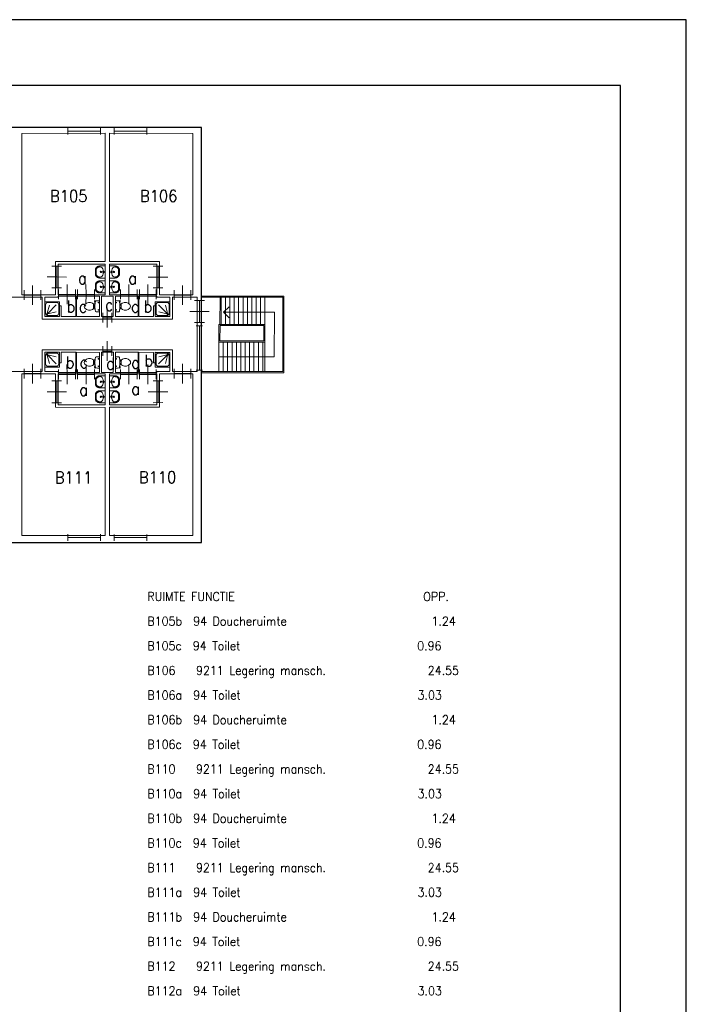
# Model space of a CAD drawing. Header units: metres. Extents: x 150884 to 151010, y 450410 to 450499.
# Tile 25 of 25: x 150979 to 151010, y 450454 to 450499. Entities that reach past the tile are written whole.
import ezdxf
from ezdxf.enums import TextEntityAlignment as Align

# ---------------------------------------------------------------- set-up
doc = ezdxf.new("R2010")
doc.units = ezdxf.units.M
doc.header["$MEASUREMENT"] = 0
for name, color, linetype, lineweight in [('BINNENMUUR', 7, 'Continuous', 0), ('BOUWKUNDE', 7, 'Continuous', 0), ('BUITENMUUR', 7, 'Continuous', 0), ('HULPLIJN', 7, 'Continuous', 0), ('KADER', 7, 'Continuous', 0), ('LABEL', 7, 'Continuous', 0), ('LEGENDA', 7, 'Continuous', 0), ('SANITAIR', 7, 'Continuous', 0), ('TRAP', 7, 'Continuous', 0)]:
    doc.layers.add(name, color=color, linetype=linetype, lineweight=lineweight)
doc.styles.add('Style-STANDARD', font='STANDARD.shx')

# ---------------------------------------------------------------- blocks, each defined once
blk = doc.blocks.new('202_81')
at = {"layer": 'BOUWKUNDE', "color": 7, "linetype": 'Continuous', "lineweight": 0}
for p, q in [((0, -0.2), (0, 0.2)), ((0, 0), (0.9, 0)), ((0.45, 0), (0.45, 0.4)), ((0.45, -0.4), (0.45, 0)), ((0.9, -0.2), (0.9, 0.2))]:
    blk.add_line(p, q, dxfattribs=at)
at = {"layer": 'KADER', "color": 7, "linetype": 'Continuous', "lineweight": 0, "style": 'Style-STANDARD', "flags": 1}
for tag in ['type', 'soort']:
    blk.add_attdef(tag, (0, 0), '', height=0.324, rotation=198.1924, dxfattribs=at)
blk = doc.blocks.new('202_82')
at = {"layer": 'BOUWKUNDE', "color": 7, "linetype": 'Continuous', "lineweight": 0}
for p, q in [((0, -0.2), (0, 0.2)), ((0, 0), (0.687, 0.001)), ((0.343, 0), (0.343, 0.4)), ((0.344, -0.4), (0.343, 0)), ((0.686, -0.2), (0.687, 0.201))]:
    blk.add_line(p, q, dxfattribs=at)
at = {"layer": 'KADER', "color": 7, "linetype": 'Continuous', "lineweight": 0, "style": 'Style-STANDARD', "flags": 1}
for tag in ['soort', 'type']:
    blk.add_attdef(tag, (0, 0), '', height=0.324, rotation=108.1924, dxfattribs=at)
blk = doc.blocks.new('223')
at = {"layer": 'SANITAIR', "color": 7, "linetype": 'Continuous', "lineweight": 0}
for p, q in [((0.051, 0.225), (0.051, 0.776)), ((0.166, 0.209), (0.316, 0.77)), ((0.784, 0.784), (0.199, 0.199)), ((0.225, 0.951), (0.775, 0.951)), ((0.951, 0.776), (0.951, 0.225)), ((0.209, 0.167), (0.77, 0.316)), ((0.775, 0.051), (0.225, 0.051))]:
    blk.add_line(p, q, dxfattribs=at)
at = {"layer": 'SANITAIR', "color": 7, "linetype": 'Continuous', "lineweight": 0, "flags": 128}
blk.add_lwpolyline([(0, 1.001), (0, 0), (1, 0.001), (1, 1)], close=True, dxfattribs=at)
at = {"layer": 'SANITAIR', "color": 7, "linetype": 'Continuous', "lineweight": 0}
blk.add_circle((0.15, 0.15), 0.0315, dxfattribs=at)
at = {"layer": 'SANITAIR', "color": 7, "linetype": 'Continuous', "lineweight": 0, "extrusion": (0, 0, -1)}
for centre, start, end in [((-0.225, 0.775), 0.00007, 90.00007), ((-0.775, 0.775), 90.00007, 180.00007), ((-0.225, 0.225), 270.00007, 0.00007), ((-0.775, 0.225), 180.00007, 270.00007)]:
    blk.add_arc(centre, 0.175, start, end, dxfattribs=at)
blk = doc.blocks.new('TOIL2B')
at = {"layer": 'SANITAIR', "color": 7, "linetype": 'Continuous', "lineweight": 0}
for p, q in [((25.5, 0.1), (-24.2, 0)), ((-13.7, -4.4), (-17.8, -4.4)), ((-15.6, -6.6), (-15.6, -2.4)), ((-10.5, -19.9), (-10.4, -23)), ((-9.5, -27.1), (-9.5, -25)), ((-9.5, -25), (-5, -25)), ((-6.1, -25), (-6, -26.8)), ((-5, -25), (-5.1, -26.7)), ((-5.1, -25.4), (-2.9, -25.4)), ((-2.9, -25.4), (-2.8, -25.9)), ((-2.8, -25.9), (4.1, -26)), ((4.2, -25.4), (4.1, -26)), ((6.4, -25.4), (4.2, -25.4)), ((6.3, -24.9), (6.3, -26.5)), ((10.7, -24.9), (6.3, -24.9)), ((7.4, -24.9), (7.3, -26.7)), ((10.8, -26.9), (10.7, -24.9)), ((11.8, -22.9), (11.7, -20)), ((19.9, -4.5), (15.8, -4.4)), ((17.9, -6.5), (18, -2.5)), ((18.4, -19.2), (19, -20.6)), ((18.7, -20.1), (21.6, -19.6)), ((21.7, -19.7), (21.4, -18.7)), ((26.8, -21.6), (21.7, -22.3)), ((22.8, -20.4), (26.6, -20)), ((27, -20.3), (27.2, -21))]:
    blk.add_line(p, q, dxfattribs=at)
for centre in [(-15.7, -4.5), (17.9, -4.5)]:
    blk.add_circle(centre, 1.2, dxfattribs=at)
for centre, radius, start, end in [((-20.8, -2.7), 4.34, 141.7697, 181.0191), ((22.1, -2.7), 4.34, 358.9808, 38.2302), ((89.9, -2.8), 115, 179.9999, 186.3308), ((-21, -15.1), 3.4, 186.3308, 259.2904), ((0.6, 99.5), 120, 259.2903, 264.698), ((8.7, -45.6), 26.3, 148.9076, 230.8791), ((24.7, -55.3), 45, 146.157, 148.9076), ((-23.4, -23), 12.9, 326.157, 359.9999), ((-9.4, -29.2), 2, 96.9357, 142.58), ((0.7, 99.3), 119.8, 264.698, 275.3018), ((1.5, -119.1), 92.6, 84.3005, 96.9357), ((-7.4, -45.6), 26.3, 309.1208, 31.0922), ((10.5, -28.9), 2, 37.7817, 84.3005), ((0.6, 99.5), 120, 275.3018, 280.727), ((24.6, -23), 12.9, 179.9999, 213.8429), ((-23.5, -55.3), 45, 31.0922, 33.8429), ((21.3, -19.9), 2.5, 195.9271, 278.4778), ((22.7, -19.5), 1, 191.8886, 277.2237), ((22.4, -15.1), 3.35, 280.727, 353.6508), ((-88.6, -2.8), 115, 353.6508, 359.9999), ((26.6, -20.5), 0.5, 15.7397, 97.2237), ((26.8, -21.1), 0.5, 278.4778, 15.7397), ((0.6, -55.5), 13.5, 230.8791, 309.1208)]:
    blk.add_arc(centre, radius, start, end, dxfattribs=at)
blk = doc.blocks.new('220')
at = {"layer": 'SANITAIR', "color": 7, "linetype": 'Continuous', "lineweight": 0, "xscale": 0.009997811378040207, "yscale": 0.009997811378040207, "zscale": 0.009997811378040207}
blk.add_blockref('TOIL2B', (-0.006, 0), dxfattribs=at)
blk = doc.blocks.new('202_83')
at = {"layer": 'BOUWKUNDE', "color": 7, "linetype": 'Continuous', "lineweight": 0}
for p, q in [((0, -0.199), (-0.001, 0.2)), ((0, 0), (0.687, 0.001)), ((0.343, 0), (0.343, 0.4)), ((0.343, -0.4), (0.343, 0)), ((0.686, -0.2), (0.686, 0.201))]:
    blk.add_line(p, q, dxfattribs=at)
at = {"layer": 'KADER', "color": 7, "linetype": 'Continuous', "lineweight": 0, "style": 'Style-STANDARD', "flags": 1}
for tag in ['soort', 'type']:
    blk.add_attdef(tag, (0, 0), '', height=0.324, rotation=108.1924, dxfattribs=at)
blk = doc.blocks.new('202_84')
at = {"layer": 'BOUWKUNDE', "color": 7, "linetype": 'Continuous', "lineweight": 0}
for p, q in [((0, -0.2), (-0.001, 0.2)), ((0.187, 0), (0.187, 0.4)), ((0.375, -0.2), (0.375, 0.201)), ((0, 0), (0.374, 0)), ((0.187, -0.4), (0.187, 0))]:
    blk.add_line(p, q, dxfattribs=at)
at = {"layer": 'KADER', "color": 7, "linetype": 'Continuous', "lineweight": 0, "style": 'Style-STANDARD', "flags": 1}
for tag in ['type', 'soort']:
    blk.add_attdef(tag, (0, 0), '', height=0.324, rotation=288.1924, dxfattribs=at)
blk = doc.blocks.new('TOIL2B_1')
at = {"layer": 'SANITAIR', "color": 7, "linetype": 'Continuous', "lineweight": 0}
for p, q in [((25.4, 0), (-24.2, 0.1)), ((-13.7, -4.4), (-17.8, -4.5)), ((-15.7, -6.6), (-15.7, -2.4)), ((-10.5, -20), (-10.5, -23)), ((-9.4, -27.1), (-9.5, -25)), ((-9.5, -25), (-5.1, -25)), ((-6.1, -24.9), (-6.1, -26.8)), ((-5.1, -25), (-5.1, -26.6)), ((-5.1, -25.5), (-2.9, -25.4)), ((-2.9, -25.4), (-2.9, -26)), ((-2.9, -26), (4.1, -26)), ((6.4, -25.4), (4.1, -25.5)), ((4.1, -25.5), (4.1, -26)), ((6.3, -25), (6.3, -26.6)), ((10.7, -25), (6.3, -25)), ((7.3, -25), (7.3, -26.7)), ((10.7, -27), (10.7, -25)), ((11.7, -23), (11.7, -19.9)), ((19.9, -4.4), (15.8, -4.4)), ((17.9, -6.5), (17.9, -2.5)), ((18.4, -19.2), (18.9, -20.6)), ((18.7, -20.1), (21.6, -19.6)), ((21.7, -19.7), (21.4, -18.7)), ((26.8, -21.5), (21.6, -22.3)), ((22.8, -20.4), (26.5, -19.9)), ((27, -20.3), (27.2, -20.9))]:
    blk.add_line(p, q, dxfattribs=at)
at = {"layer": 'SANITAIR', "color": 7, "linetype": 'Continuous', "lineweight": 0, "extrusion": (0, 0, -1)}
for centre in [(15.7, -4.5), (-17.9, -4.5)]:
    blk.add_circle(centre, 1.2, dxfattribs=at)
at = {"layer": 'SANITAIR', "color": 7, "linetype": 'Continuous', "lineweight": 0}
for centre, radius, start, end in [((-20.8, -2.7), 4.34, 141.7699, 181.0192), ((89.9, -2.8), 115, 180.0001, 186.3309), ((-21, -15.1), 3.4, 186.3309, 259.2905), ((0.6, 99.5), 120, 259.2905, 264.6982), ((8.7, -45.6), 26.3, 148.9078, 230.8792), ((24.7, -55.3), 45, 146.1571, 148.9078), ((-23.4, -23.1), 12.9, 326.1571, 0.0001), ((-9.4, -29.2), 2, 96.9359, 142.5801), ((0.7, 99.3), 119.8, 264.6982, 275.302), ((1.5, -119.1), 92.6, 84.3006, 96.9359), ((-7.4, -45.6), 26.3, 309.1209, 31.0924), ((10.5, -29), 2, 37.7818, 84.3006), ((0.6, 99.5), 120, 275.302, 280.7271), ((24.6, -23.1), 12.9, 180.0001, 213.843), ((-23.5, -55.3), 45, 31.0924, 33.843), ((21.3, -19.9), 2.5, 195.9273, 278.478), ((22.7, -19.5), 1, 191.8887, 277.2239), ((22.3, -15.1), 3.35, 280.7271, 353.6509), ((22, -2.7), 4.34, 358.9809, 38.2303), ((-88.6, -2.8), 115, 353.6509, 0.0001), ((26.6, -20.5), 0.5, 15.7398, 97.2239), ((26.8, -21.2), 0.5, 278.478, 15.7398), ((0.6, -55.5), 13.5, 230.8792, 309.1209)]:
    blk.add_arc(centre, radius, start, end, dxfattribs=at)
blk = doc.blocks.new('220_1')
at = {"layer": 'SANITAIR', "color": 7, "linetype": 'Continuous', "lineweight": 0, "xscale": 0.009997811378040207, "yscale": 0.009997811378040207, "zscale": 0.009997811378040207}
blk.add_blockref('TOIL2B_1', (-0.006, 0), dxfattribs=at)
blk = doc.blocks.new('202_85')
at = {"layer": 'BOUWKUNDE', "color": 7, "linetype": 'Continuous', "lineweight": 0}
for p, q in [((0, -0.2), (0, 0.2)), ((0.343, 0), (0.344, 0.4)), ((0.687, -0.2), (0.686, 0.2)), ((0, 0), (0.687, 0)), ((0.343, -0.4), (0.343, 0))]:
    blk.add_line(p, q, dxfattribs=at)
at = {"layer": 'KADER', "color": 7, "linetype": 'Continuous', "lineweight": 0, "extrusion": (0, 0, -1), "style": 'Style-STANDARD', "flags": 1}
for tag in ['type', 'soort']:
    blk.add_attdef(tag, (0, 0), '', height=0.324, rotation=108.1924, dxfattribs=at)
blk = doc.blocks.new('202_86')
at = {"layer": 'BOUWKUNDE', "color": 7, "linetype": 'Continuous', "lineweight": 0}
for p, q in [((0, -0.2), (0.001, 0.2)), ((0.45, 0), (0.45, 0.4)), ((0.9, -0.201), (0.901, 0.199)), ((0, 0), (0.9, -0.001)), ((0.451, -0.4), (0.45, 0))]:
    blk.add_line(p, q, dxfattribs=at)
at = {"layer": 'KADER', "color": 7, "linetype": 'Continuous', "lineweight": 0, "extrusion": (0, 0, -1), "style": 'Style-STANDARD', "flags": 1}
for tag in ['soort', 'type']:
    blk.add_attdef(tag, (0, 0), '', height=0.324, rotation=18.1924, dxfattribs=at)
blk = doc.blocks.new('202_87')
at = {"layer": 'BOUWKUNDE', "color": 7, "linetype": 'Continuous', "lineweight": 0}
for p, q in [((0, -0.2), (0, 0.2)), ((0, 0), (0.687, 0)), ((0.343, 0), (0.344, 0.4)), ((0.343, -0.4), (0.343, 0)), ((0.687, -0.2), (0.686, 0.2))]:
    blk.add_line(p, q, dxfattribs=at)
at = {"layer": 'KADER', "color": 7, "linetype": 'Continuous', "lineweight": 0, "extrusion": (0, 0, -1), "style": 'Style-STANDARD', "flags": 1}
for tag in ['type', 'soort']:
    blk.add_attdef(tag, (0, 0), '', height=0.324, rotation=108.1924, dxfattribs=at)
blk = doc.blocks.new('223_1')
at = {"layer": 'SANITAIR', "color": 7, "linetype": 'Continuous', "lineweight": 0}
for p, q in [((0.051, 0.225), (0.051, 0.776)), ((0.167, 0.209), (0.316, 0.77)), ((0.785, 0.784), (0.2, 0.199)), ((0.225, 0.951), (0.776, 0.951)), ((0.951, 0.775), (0.951, 0.225)), ((0.209, 0.166), (0.77, 0.316)), ((0.776, 0.051), (0.227, 0.051))]:
    blk.add_line(p, q, dxfattribs=at)
at = {"layer": 'SANITAIR', "color": 7, "linetype": 'Continuous', "lineweight": 0, "extrusion": (0, 0, -1), "flags": 128}
blk.add_lwpolyline([(-0.001, 1.001), (0, 0), (-1.001, 0), (-1, 1.001)], close=True, dxfattribs=at)
at = {"layer": 'SANITAIR', "color": 7, "linetype": 'Continuous', "lineweight": 0, "extrusion": (0, 0, -1)}
blk.add_circle((-0.151, 0.15), 0.0315, dxfattribs=at)
for centre, start, end in [((-0.226, 0.775), 359.99993, 89.99993), ((-0.776, 0.775), 89.99993, 179.99993), ((-0.226, 0.225), 269.99993, 359.99993), ((-0.776, 0.225), 179.99993, 269.99993)]:
    blk.add_arc(centre, 0.175, start, end, dxfattribs=at)
blk = doc.blocks.new('202_88')
at = {"layer": 'BOUWKUNDE', "color": 7, "linetype": 'Continuous', "lineweight": 0}
for p, q in [((0, -0.2), (0, 0.2)), ((0, 0), (0.687, -0.001)), ((0.343, 0), (0.344, 0.4)), ((0.344, -0.4), (0.343, 0)), ((0.687, -0.201), (0.687, 0.2))]:
    blk.add_line(p, q, dxfattribs=at)
at = {"layer": 'KADER', "color": 7, "linetype": 'Continuous', "lineweight": 0, "extrusion": (0, 0, -1), "style": 'Style-STANDARD', "flags": 1}
for tag in ['type', 'soort']:
    blk.add_attdef(tag, (0, 0), '', height=0.324, rotation=108.1924, dxfattribs=at)
blk = doc.blocks.new('202_89')
at = {"layer": 'BOUWKUNDE', "color": 7, "linetype": 'Continuous', "lineweight": 0}
for p, q in [((0, -0.2), (-0.001, 0.2)), ((0, 0), (0.687, 0.001)), ((0.343, 0), (0.343, 0.4)), ((0.343, -0.4), (0.343, 0)), ((0.686, -0.2), (0.686, 0.201))]:
    blk.add_line(p, q, dxfattribs=at)
at = {"layer": 'KADER', "color": 7, "linetype": 'Continuous', "lineweight": 0, "style": 'Style-STANDARD', "flags": 1}
for tag in ['soort', 'type']:
    blk.add_attdef(tag, (0, 0), '', height=0.324, rotation=108.1924, dxfattribs=at)
blk = doc.blocks.new('204')
at = {"layer": 'BOUWKUNDE', "color": 7, "linetype": 'Continuous', "lineweight": 0}
for p, q in [((0, -0.101), (0, 0.101)), ((1, -0.101), (1, 0.1)), ((0, 0), (1, 0))]:
    blk.add_line(p, q, dxfattribs=at)
blk = doc.blocks.new('204_1')
at = {"layer": 'BOUWKUNDE', "color": 7, "linetype": 'Continuous', "lineweight": 0}
for p, q in [((0, -0.101), (0, 0.101)), ((1, -0.1), (1, 0.101)), ((0, 0), (1, 0))]:
    blk.add_line(p, q, dxfattribs=at)
blk = doc.blocks.new('202_132')
at = {"layer": 'BOUWKUNDE', "color": 7, "linetype": 'Continuous', "lineweight": 0}
for p, q in [((0, -0.2), (0, 0.2)), ((0, 0), (0.375, 0)), ((0.187, 0), (0.187, 0.4)), ((0.188, -0.4), (0.187, 0)), ((0.375, -0.2), (0.375, 0.2))]:
    blk.add_line(p, q, dxfattribs=at)
at = {"layer": 'KADER', "color": 7, "linetype": 'Continuous', "lineweight": 0, "extrusion": (0, 0, -1), "style": 'Style-STANDARD', "flags": 1}
for tag in ['type', 'soort']:
    blk.add_attdef(tag, (0, 0), '', height=0.324, rotation=108.1924, dxfattribs=at)
blk = doc.blocks.new('202_133')
at = {"layer": 'BOUWKUNDE', "color": 7, "linetype": 'Continuous', "lineweight": 0}
for p, q in [((0, -0.2), (0.001, 0.2)), ((0.344, 0), (0.344, 0.4)), ((0.687, -0.201), (0.687, 0.2)), ((0, 0), (0.688, -0.001)), ((0.344, -0.4), (0.344, 0))]:
    blk.add_line(p, q, dxfattribs=at)
at = {"layer": 'KADER', "color": 7, "linetype": 'Continuous', "lineweight": 0, "extrusion": (0, 0, -1), "style": 'Style-STANDARD', "flags": 1}
for tag in ['soort', 'type']:
    blk.add_attdef(tag, (0, 0), '', height=0.324, rotation=288.1924, dxfattribs=at)
blk = doc.blocks.new('202_134')
at = {"layer": 'BOUWKUNDE', "color": 7, "linetype": 'Continuous', "lineweight": 0}
for p, q in [((0, -0.2), (0.001, 0.2)), ((0.343, 0.001), (0.344, 0.4)), ((0.344, -0.4), (0.343, 0.001)), ((0.687, -0.2), (0.687, 0.201)), ((0, 0), (0.687, 0))]:
    blk.add_line(p, q, dxfattribs=at)
at = {"layer": 'KADER', "color": 7, "linetype": 'Continuous', "lineweight": 0, "extrusion": (0, 0, -1), "style": 'Style-STANDARD', "flags": 1}
for tag in ['soort', 'type']:
    blk.add_attdef(tag, (0, 0), '', height=0.324, rotation=288.1924, dxfattribs=at)
blk = doc.blocks.new('202_135')
at = {"layer": 'BOUWKUNDE', "color": 7, "linetype": 'Continuous', "lineweight": 0}
for p, q in [((0, -0.2), (0.001, 0.2)), ((0.343, 0), (0.344, 0.4)), ((0.687, -0.2), (0.687, 0.2)), ((0, 0), (0.687, 0)), ((0.344, -0.4), (0.343, 0))]:
    blk.add_line(p, q, dxfattribs=at)
at = {"layer": 'KADER', "color": 7, "linetype": 'Continuous', "lineweight": 0, "extrusion": (0, 0, -1), "style": 'Style-STANDARD', "flags": 1}
for tag in ['soort', 'type']:
    blk.add_attdef(tag, (0, 0), '', height=0.324, rotation=288.1924, dxfattribs=at)
blk = doc.blocks.new('WASTB')
at = {"layer": 'SANITAIR', "color": 7, "linetype": 'Continuous', "lineweight": 0}
for p, q in [((-6.5, 0), (-15.3, 0.1)), ((-10, 7.9), (-10, -7.9)), ((-6.4, 3.7), (-8.9, 2.9)), ((-6.5, 0), (-8.2, 4.5)), ((-6.5, 0), (-8.2, -4.5)), ((-6.4, -3.7), (-8.9, -2.9))]:
    blk.add_line(p, q, dxfattribs=at)
for centre, radius in [((-19.6, 0), 3), ((-19.6, 0), 2), ((-6.6, 0), 1.75)]:
    blk.add_circle(centre, radius, dxfattribs=at)
blk.add_ellipse((-21, 9.6), major_axis=(4, -13.6), ratio=0.751905, start_param=1.224555, end_param=2.997882, dxfattribs=at)
at = {"layer": 'SANITAIR', "color": 7, "linetype": 'Continuous', "lineweight": 0, "extrusion": (0, 0, -1)}
blk.add_ellipse((-21, -9.6), major_axis=(4, 13.6), ratio=0.751905, start_param=1.224555, end_param=2.997882, dxfattribs=at)
at = {"layer": 'SANITAIR', "color": 7, "linetype": 'Continuous', "lineweight": 0}
for points, weights, knots in [([(0, 27.5), (-11.8, 27.6), (-23.5, 27.6), (-45.6, 27), (-45, 9.2), (-45, 0), (-45, -9.1), (-45.6, -27), (-23.6, -27.5), (-11.8, -27.5), (0, -27.5), (0, 0), (0, 27.5)], [1, 1, 1, 0.707108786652, 1, 1, 1, 0.707108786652, 1, 1, 1, 1, 1], [0, 0, 0, 0.166667, 0.166667, 0.333333, 0.333333, 0.5, 0.5, 0.666667, 0.666667, 0.833333, 0.833333, 1, 1, 1]), ([(-23.5, -23.5), (-41.5, -23.1), (-41, -9.2), (-41, -9.1), (-41, -9), (-41, 0.1), (-41, 9.1), (-41, 9.2), (-41, 9.3), (-41.5, 23.1), (-23.5, 23.5)], [1, 0.707108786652, 1, 1, 1, 1, 1, 1, 1, 0.707108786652, 1], [0, 0, 0, 0.2, 0.2, 0.4, 0.4, 0.6, 0.6, 0.8, 0.8, 1, 1, 1])]:
    blk.add_rational_spline(points, weights, degree=2, knots=knots, dxfattribs=at)
blk = doc.blocks.new('221')
at = {"layer": 'SANITAIR', "color": 7, "linetype": 'Continuous', "lineweight": 0, "xscale": 0.009997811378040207, "yscale": 0.009997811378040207, "zscale": 0.009997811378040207, "rotation": 90}
blk.add_blockref('WASTB', (0, 0), dxfattribs=at)
blk = doc.blocks.new('WASTB_1')
at = {"layer": 'SANITAIR', "color": 7, "linetype": 'Continuous', "lineweight": 0}
for p, q in [((-6.5, 0), (-15.3, -0.1)), ((-10, 7.9), (-10, -7.9)), ((-6.4, 3.6), (-8.9, 2.9)), ((-6.5, 0), (-8.2, 4.5)), ((-6.5, 0), (-8.2, -4.5)), ((-6.4, -3.7), (-8.8, -2.9))]:
    blk.add_line(p, q, dxfattribs=at)
at = {"layer": 'SANITAIR', "color": 7, "linetype": 'Continuous', "lineweight": 0, "extrusion": (0, 0, -1)}
for centre, radius in [((19.5, 0), 3), ((19.5, 0), 2), ((6.5, 0), 1.75)]:
    blk.add_circle(centre, radius, dxfattribs=at)
at = {"layer": 'SANITAIR', "color": 7, "linetype": 'Continuous', "lineweight": 0}
blk.add_ellipse((-21, 9.6), major_axis=(4, -13.6), ratio=0.751905, start_param=1.224555, end_param=2.997882, dxfattribs=at)
at = {"layer": 'SANITAIR', "color": 7, "linetype": 'Continuous', "lineweight": 0, "extrusion": (0, 0, -1)}
blk.add_ellipse((-21, -9.7), major_axis=(4, 13.6), ratio=0.751905, start_param=1.224555, end_param=2.997882, dxfattribs=at)
at = {"layer": 'SANITAIR', "color": 7, "linetype": 'Continuous', "lineweight": 0}
for points, weights, knots in [([(0, 27.5), (-11.8, 27.5), (-23.5, 27.5), (-45.6, 27), (-45, 9.1), (-45, 0), (-45, -9.1), (-45.6, -27), (-23.6, -27.5), (-11.8, -27.6), (0, -27.5), (0, 0), (0, 27.5)], [1, 1, 1, 0.707108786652, 1, 1, 1, 0.707108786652, 1, 1, 1, 1, 1], [0, 0, 0, 0.166667, 0.166667, 0.333333, 0.333333, 0.5, 0.5, 0.666667, 0.666667, 0.833333, 0.833333, 1, 1, 1]), ([(-23.4, -23.5), (-41.5, -23.1), (-41, -9.3), (-41, -9.2), (-41, -9.1), (-41, -0.1), (-41, 9), (-41, 9.1), (-41, 9.2), (-41.5, 23.1), (-23.4, 23.5)], [1, 0.707108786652, 1, 1, 1, 1, 1, 1, 1, 0.707108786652, 1], [0, 0, 0, 0.2, 0.2, 0.4, 0.4, 0.6, 0.6, 0.8, 0.8, 1, 1, 1])]:
    blk.add_rational_spline(points, weights, degree=2, knots=knots, dxfattribs=at)
blk = doc.blocks.new('221_1')
at = {"layer": 'SANITAIR', "color": 7, "linetype": 'Continuous', "lineweight": 0, "xscale": 0.009997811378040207, "yscale": 0.009997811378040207, "zscale": 0.009997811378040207, "rotation": 90}
blk.add_blockref('WASTB_1', (0, 0), dxfattribs=at)
blk = doc.blocks.new('202_136')
at = {"layer": 'BOUWKUNDE', "color": 7, "linetype": 'Continuous', "lineweight": 0}
for p, q in [((0.001, -0.2), (0, 0.2)), ((0.343, 0), (0.344, 0.4)), ((0.687, -0.2), (0.687, 0.2)), ((0, 0), (0.687, 0)), ((0.344, -0.4), (0.343, 0))]:
    blk.add_line(p, q, dxfattribs=at)
at = {"layer": 'KADER', "color": 7, "linetype": 'Continuous', "lineweight": 0, "style": 'Style-STANDARD', "flags": 1}
for tag in ['type', 'soort']:
    blk.add_attdef(tag, (0, 0), '', height=0.324, rotation=288.1924, dxfattribs=at)
blk = doc.blocks.new('202_137')
at = {"layer": 'BOUWKUNDE', "color": 7, "linetype": 'Continuous', "lineweight": 0}
for p, q in [((0, -0.2), (-0.001, 0.2)), ((0, 0), (0.687, 0.001)), ((0.343, 0), (0.343, 0.4)), ((0.686, -0.2), (0.686, 0.201)), ((0.343, -0.4), (0.343, 0))]:
    blk.add_line(p, q, dxfattribs=at)
at = {"layer": 'KADER', "color": 7, "linetype": 'Continuous', "lineweight": 0, "style": 'Style-STANDARD', "flags": 1}
for tag in ['type', 'soort']:
    blk.add_attdef(tag, (0, 0), '', height=0.324, rotation=288.1924, dxfattribs=at)
blk = doc.blocks.new('202_138')
at = {"layer": 'BOUWKUNDE', "color": 7, "linetype": 'Continuous', "lineweight": 0}
for p, q in [((0.001, -0.2), (0, 0.2)), ((0.344, 0), (0.344, 0.4)), ((0.687, -0.2), (0.687, 0.2)), ((0, 0), (0.688, 0)), ((0.344, -0.4), (0.344, 0))]:
    blk.add_line(p, q, dxfattribs=at)
at = {"layer": 'KADER', "color": 7, "linetype": 'Continuous', "lineweight": 0, "style": 'Style-STANDARD', "flags": 1}
for tag in ['type', 'soort']:
    blk.add_attdef(tag, (0, 0), '', height=0.324, rotation=288.1924, dxfattribs=at)
blk = doc.blocks.new('202_146')
at = {"layer": 'BOUWKUNDE', "color": 7, "linetype": 'Continuous', "lineweight": 0}
for p, q in [((0, -0.2), (-0.001, 0.2)), ((0.45, 0), (0.45, 0.4)), ((0.9, -0.2), (0.899, 0.2)), ((0, 0), (0.899, 0)), ((0.449, -0.4), (0.45, 0))]:
    blk.add_line(p, q, dxfattribs=at)
at = {"layer": 'KADER', "color": 7, "linetype": 'Continuous', "lineweight": 0, "style": 'Style-STANDARD', "flags": 1}
for tag in ['type', 'soort']:
    blk.add_attdef(tag, (0, 0), '', height=0.324, rotation=18.1924, dxfattribs=at)
blk = doc.blocks.new('204_3')
at = {"layer": 'BOUWKUNDE', "color": 7, "linetype": 'Continuous', "lineweight": 0}
for p, q in [((0, -0.075), (0, 0.074)), ((0, 0), (1, 0)), ((1, -0.074), (1, 0.074))]:
    blk.add_line(p, q, dxfattribs=at)
blk = doc.blocks.new('202_186')
at = {"layer": 'BOUWKUNDE', "color": 7, "linetype": 'Continuous', "lineweight": 0}
for p, q in [((0, -0.2), (0.001, 0.2)), ((0, 0), (0.9, 0)), ((0.45, 0), (0.45, 0.4)), ((0.451, -0.4), (0.45, 0)), ((0.9, -0.2), (0.901, 0.2))]:
    blk.add_line(p, q, dxfattribs=at)
at = {"layer": 'KADER', "color": 7, "linetype": 'Continuous', "lineweight": 0, "extrusion": (0, 0, -1), "style": 'Style-STANDARD', "flags": 1}
for tag in ['type', 'soort']:
    blk.add_attdef(tag, (0, 0), '', height=0.324, rotation=198.1924, dxfattribs=at)
blk = doc.blocks.new('202_187')
at = {"layer": 'BOUWKUNDE', "color": 7, "linetype": 'Continuous', "lineweight": 0}
for p, q in [((0, -0.2), (0, 0.2)), ((0.45, 0), (0.45, 0.4)), ((0.9, -0.2), (0.899, 0.2)), ((0, 0), (0.9, 0)), ((0.45, -0.4), (0.45, 0))]:
    blk.add_line(p, q, dxfattribs=at)
at = {"layer": 'KADER', "color": 7, "linetype": 'Continuous', "lineweight": 0, "style": 'Style-STANDARD', "flags": 1}
for tag in ['type', 'soort']:
    blk.add_attdef(tag, (0, 0), '', height=0.324, rotation=18.1924, dxfattribs=at)
blk = doc.blocks.new('DDELEG')
at = {"layer": 'LEGENDA', "color": 7, "linetype": 'Continuous', "lineweight": 0, "style": 'Style-STANDARD'}
for s, p in [('RUIMTE FUNCTIE                              OPP.', (125.28, -0.001)), ('B105b  94 Doucheruimte                      1.24', (125.28, -1.501)), ('B105c  94 Toilet                            0.96', (125.28, -3.002)), ('B106   9211 Legering mansch.               24.55', (125.281, -4.502)), ('B106a  94 Toilet                            3.03', (125.28, -6.001)), ('B106b  94 Doucheruimte                      1.24', (125.28, -7.501)), ('B106c  94 Toilet                            0.96', (125.281, -9.002)), ('B110   9211 Legering mansch.               24.55', (125.28, -10.501)), ('B110a  94 Toilet                            3.03', (125.28, -12.001)), ('B110b  94 Doucheruimte                      1.24', (125.28, -13.501)), ('B110c  94 Toilet                            0.96', (125.281, -15.002)), ('B111   9211 Legering mansch.               24.55', (125.28, -16.502)), ('B111a  94 Toilet                            3.03', (125.28, -18.001)), ('B111b  94 Doucheruimte                      1.24', (125.28, -19.501)), ('B111c  94 Toilet                            0.96', (125.281, -21.001)), ('B112   9211 Legering mansch.               24.55', (125.28, -22.501)), ('B112a  94 Toilet                            3.03', (125.281, -24.001))]:
    blk.add_text(s, height=0.53998, rotation=359.99964, dxfattribs=at).set_placement(p)
blk = doc.blocks.new('A3L')
at = {"layer": 'KADER', "color": 7, "linetype": 'Continuous', "lineweight": 30}
for p, q in [((2, 57.399), (-82, 57.4)), ((2, -2.001), (2, 57.399)), ((-0.001, 55.399), (-77, 55.4)), ((0, 0), (-0.001, 55.399))]:
    blk.add_line(p, q, dxfattribs=at)

msp = doc.modelspace()

# ---------------------------------------------------------------- linework, layer by layer
at = {"layer": 'BINNENMUUR', "color": 7, "linetype": 'Continuous', "lineweight": 13, "flags": 128}
for points in [[(150979.415, 450493.759), (150979.415, 450486.384), (150980.945, 450486.384), (150980.945, 450487.915), (150983.215, 450487.914), (150983.215, 450493.76)], [(150983.415, 450493.76), (150983.415, 450487.915), (150985.685, 450487.914), (150985.685, 450486.385), (150987.215, 450486.385), (150987.215, 450493.759)], [(150981.065, 450487.794), (150981.065, 450486.385), (150983.215, 450486.385), (150983.215, 450487.794)], [(150983.414, 450487.795), (150983.415, 450486.384), (150985.565, 450486.385), (150985.565, 450487.795)], [(150980.46, 450486.285), (150980.46, 450485.405), (150981.13, 450485.405), (150981.13, 450485.885), (150981.21, 450485.885), (150981.21, 450485.405), (150981.21, 450485.405), (150981.88, 450485.405), (150981.88, 450486.325), (150981.065, 450486.325), (150981.065, 450486.285)], [(150982.951, 450486.325), (150981.911, 450486.325), (150981.911, 450485.405), (150982.952, 450485.405)], [(150983.045, 450486.325), (150983.045, 450485.405), (150983.585, 450485.404), (150983.585, 450486.324)], [(150983.679, 450486.325), (150983.679, 450485.405), (150984.719, 450485.404), (150984.719, 450486.324)], [(150984.75, 450486.324), (150984.751, 450485.404), (150985.42, 450485.404), (150985.42, 450485.884), (150985.5, 450485.884), (150985.5, 450485.404), (150986.17, 450485.405), (150986.17, 450486.284), (150985.565, 450486.285), (150985.565, 450486.325)], [(150980.46, 450483.764), (150980.46, 450482.884), (150981.065, 450482.884), (150981.065, 450482.844), (150981.88, 450482.844), (150981.88, 450483.764), (150981.21, 450483.764), (150981.21, 450483.284), (150981.13, 450483.284), (150981.13, 450483.764)], [(150982.951, 450482.843), (150982.951, 450483.763), (150981.911, 450483.764), (150981.911, 450482.844)], [(150983.045, 450483.764), (150983.045, 450482.844), (150983.585, 450482.843), (150983.586, 450483.764)], [(150983.679, 450483.764), (150983.678, 450482.844), (150984.719, 450482.843), (150984.719, 450483.764)], [(150984.75, 450483.764), (150984.75, 450482.844), (150985.565, 450482.843), (150985.565, 450482.884), (150986.17, 450482.884), (150986.17, 450483.763), (150985.5, 450483.764), (150985.5, 450483.284), (150985.42, 450483.283), (150985.42, 450483.763)], [(150979.415, 450482.784), (150979.415, 450475.409), (150983.215, 450475.409), (150983.215, 450481.253), (150980.945, 450481.254), (150980.945, 450482.784)], [(150981.065, 450482.784), (150981.065, 450481.374), (150983.215, 450481.373), (150983.215, 450482.784)], [(150983.415, 450482.783), (150983.415, 450481.374), (150985.565, 450481.374), (150985.565, 450482.784)], [(150983.415, 450481.254), (150983.415, 450475.409), (150987.215, 450475.409), (150987.215, 450482.784), (150985.685, 450482.784), (150985.685, 450481.254)]]:
    msp.add_lwpolyline(points, close=True, dxfattribs=at)
msp.add_lwpolyline([(150978.289, 450482.884), (150980.34, 450482.884), (150980.34, 450483.884), (150986.29, 450483.884), (150986.29, 450482.884), (150987.415, 450482.884), (150987.415, 450486.284), (150986.29, 450486.285), (150986.29, 450485.285), (150980.341, 450485.284), (150980.34, 450486.284), (150978.29, 450486.284)], dxfattribs=at)
at = {"layer": 'BUITENMUUR', "color": 7, "linetype": 'Continuous', "lineweight": 30, "flags": 128}
msp.add_lwpolyline([(150963.015, 450476.725), (150963.015, 450475.091), (150987.615, 450475.091), (150987.615, 450482.866), (150987.615, 450494.019), (150963.015, 450494.019), (150963.015, 450492.395), (150959.615, 450492.394), (150959.615, 450494.059), (150903.015, 450494.059), (150903.015, 450492.435), (150899.015, 450492.434), (150899.015, 450476.733), (150903.015, 450476.734), (150903.015, 450475.109), (150959.615, 450475.109), (150959.615, 450476.726)], close=True, dxfattribs=at)
at = {"layer": 'HULPLIJN', "color": 7, "linetype": 'Continuous', "lineweight": 0}
for p, q in [((150987.615, 450486.334), (150991.361, 450486.334)), ((150987.615, 450486.285), (150991.311, 450486.284)), ((150991.311, 450486.284), (150991.311, 450482.883)), ((150991.361, 450486.334), (150991.361, 450482.834)), ((150990.502, 450485.034), (150988.401, 450485.035)), ((150988.401, 450484.235), (150988.401, 450485.035)), ((150988.451, 450484.285), (150988.452, 450484.985)), ((150990.452, 450484.984), (150988.452, 450484.985)), ((150990.451, 450484.284), (150990.452, 450484.984)), ((150990.501, 450484.234), (150990.502, 450485.034)), ((150990.501, 450484.234), (150988.401, 450484.235)), ((150990.451, 450484.284), (150988.451, 450484.285)), ((150991.311, 450482.883), (150987.615, 450482.884)), ((150991.361, 450482.834), (150987.615, 450482.834))]:
    msp.add_line(p, q, dxfattribs=at)
at = {"layer": 'TRAP', "color": 7, "linetype": 'Continuous', "lineweight": 0}
for p, q in [((150988.501, 450485.035), (150988.501, 450486.284)), ((150988.702, 450485.034), (150988.701, 450486.285)), ((150988.901, 450485.035), (150988.901, 450486.284)), ((150989.102, 450485.034), (150989.101, 450486.285)), ((150989.301, 450485.035), (150989.301, 450486.284)), ((150989.501, 450485.035), (150989.501, 450486.284)), ((150989.701, 450485.035), (150989.701, 450486.285)), ((150989.901, 450485.035), (150989.901, 450486.284)), ((150990.101, 450485.034), (150990.101, 450486.285)), ((150990.301, 450485.035), (150990.301, 450486.284)), ((150990.502, 450485.034), (150990.501, 450486.285)), ((150988.863, 450485.844), (150988.613, 450485.594)), ((150990.93, 450485.594), (150988.613, 450485.594)), ((150988.613, 450485.594), (150988.863, 450485.344)), ((150990.929, 450483.559), (150990.93, 450485.594)), ((150988.401, 450482.884), (150988.401, 450484.235)), ((150988.601, 450482.883), (150988.601, 450484.234)), ((150988.801, 450482.884), (150988.801, 450484.234)), ((150989.001, 450482.883), (150989.001, 450484.235)), ((150989.201, 450482.884), (150989.201, 450484.234)), ((150989.401, 450482.883), (150989.401, 450484.235)), ((150989.601, 450482.884), (150989.601, 450484.234)), ((150989.801, 450482.884), (150989.801, 450484.235)), ((150990.001, 450482.884), (150990.001, 450484.234)), ((150990.201, 450482.884), (150990.201, 450484.235)), ((150990.401, 450482.883), (150990.401, 450484.235)), ((150988.401, 450483.559), (150990.929, 450483.559))]:
    msp.add_line(p, q, dxfattribs=at)
at = {"layer": 'TRAP', "color": 7, "linetype": 'Continuous', "lineweight": 0, "flags": 128}
for points in [[(150988.451, 450485.034), (150990.502, 450485.034), (150990.501, 450486.285), (150988.452, 450486.285)], [(150988.401, 450482.884), (150990.501, 450482.884), (150990.501, 450484.234), (150988.401, 450484.235)]]:
    msp.add_lwpolyline(points, close=True, dxfattribs=at)

# ---------------------------------------------------------------- block references
at = {"layer": 'BOUWKUNDE', "color": 7, "linetype": 'Continuous', "lineweight": 0, "extrusion": (0, 0, -1)}
for name, p, xscale, yscale, zscale in [('204_1', (-150983, 450493.863), 1.489406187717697, 1.489406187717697, 1.489406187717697), ('202_134', (-150981.855, 450486.41), 1.11111162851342, 1.11111162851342, 1.11111162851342), ('202_135', (-150982.721, 450486.411), 1.11111162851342, 1.11111162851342, 1.11111162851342), ('202_133', (-150980.276, 450486.376), 1.11111162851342, 1.11111162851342, 1.11111162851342)]:
    msp.add_blockref(name, p, dxfattribs=dict(at, xscale=xscale, yscale=yscale, zscale=zscale))
at = {"layer": 'BOUWKUNDE', "color": 7, "linetype": 'Continuous', "lineweight": 0}
for name, p, xscale, yscale, zscale in [('204_1', (150983.63, 450493.862), 1.489406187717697, 1.489406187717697, 1.489406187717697), ('202_136', (150983.909, 450486.411), 1.11111162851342, 1.11111162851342, 1.11111162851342), ('202_137', (150984.776, 450486.41), 1.11111162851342, 1.11111162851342, 1.11111162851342), ('202_138', (150986.354, 450486.376), 1.11111162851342, 1.11111162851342, 1.11111162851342), ('202_84', (150983.104, 450483.824), 1.11111162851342, 1.11111162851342, 1.11111162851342)]:
    msp.add_blockref(name, p, dxfattribs=dict(at, xscale=xscale, yscale=yscale, zscale=zscale))
at = {"layer": 'BOUWKUNDE', "color": 7, "linetype": 'Continuous', "lineweight": 0, "extrusion": (0, 0, -1)}
for name, p, xscale, yscale, zscale, rotation in [('202_186', (-150981.005, 450487.703), 1.11111162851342, 1.11111162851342, 1.11111162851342, 270), ('202_132', (-150983.103, 450485.344), 1.11111162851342, 1.11111162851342, 1.11111162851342, 180), ('202_85', (-150983.909, 450482.757), 1.11111162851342, 1.11111162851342, 1.11111162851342, 180), ('202_87', (-150984.776, 450482.758), 1.11111162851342, 1.11111162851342, 1.11111162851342, 180), ('202_88', (-150986.354, 450482.792), 1.11111162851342, 1.11111162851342, 1.11111162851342, 180), ('202_86', (-150985.625, 450481.466), 1.11111162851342, 1.11111162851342, 1.11111162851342, 90), ('204_1', (-150983.629, 450475.305), 1.489406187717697, 1.489406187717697, 1.489406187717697, 180)]:
    msp.add_blockref(name, p, dxfattribs=dict(at, xscale=xscale, yscale=yscale, zscale=zscale, rotation=rotation))
at = {"layer": 'BOUWKUNDE', "color": 7, "linetype": 'Continuous', "lineweight": 0}
for name, p, xscale, yscale, zscale, rotation in [('202_187', (150985.625, 450487.702), 1.11111162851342, 1.11111162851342, 1.11111162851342, 270), ('202_146', (150987.516, 450486.122), 1.11111162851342, 1.11111162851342, 1.11111162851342, 270), ('204_3', (150987.511, 450484.968), 2.020759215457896, 2.020759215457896, 2.020759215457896, 269.9998679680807), ('202_89', (150980.275, 450482.793), 1.11111162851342, 1.11111162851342, 1.11111162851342, 180), ('202_82', (150981.854, 450482.758), 1.11111162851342, 1.11111162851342, 1.11111162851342, 180), ('202_83', (150982.721, 450482.758), 1.11111162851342, 1.11111162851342, 1.11111162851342, 180), ('202_81', (150981.005, 450481.466), 1.11111162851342, 1.11111162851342, 1.11111162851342, 90), ('204', (150983.001, 450475.306), 1.489406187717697, 1.489406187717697, 1.489406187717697, 180)]:
    msp.add_blockref(name, p, dxfattribs=dict(at, xscale=xscale, yscale=yscale, zscale=zscale, rotation=rotation))
at = {"layer": 'KADER', "color": 7, "linetype": 'Continuous', "lineweight": 0, "xscale": 1.5, "yscale": 1.5, "zscale": 1.5}
msp.add_blockref('A3L', (151006.721, 450412.847), dxfattribs=at)
at = {"layer": 'LEGENDA', "color": 7, "linetype": 'Continuous', "lineweight": 0, "xscale": 0.7500000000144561, "yscale": 0.7500000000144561, "zscale": 0.7500000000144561, "rotation": 0.0003557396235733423}
msp.add_blockref('DDELEG', (150891.18, 450472.416), dxfattribs=at)
at = {"layer": 'SANITAIR', "color": 7, "linetype": 'Continuous', "lineweight": 0, "extrusion": (0, 0, -1)}
for name, p, xscale, yscale, zscale, rotation in [('221_1', (-150983.215, 450487.431), 0.9999953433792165, 0.9999953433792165, 0.9999953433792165, 90), ('221_1', (-150983.415, 450486.749), 0.9999953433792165, 0.9999953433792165, 0.9999953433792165, 270), ('223_1', (-150980.46, 450485.405), 0.6699992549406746, 0.6699992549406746, 0.6699992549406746, 90), ('220_1', (-150982.951, 450485.864), 0.9999953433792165, 0.9999953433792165, 0.9999953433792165, 90), ('223_1', (-150986.17, 450483.763), 0.6699992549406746, 0.6699992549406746, 0.6699992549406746, 270), ('220_1', (-150983.679, 450483.304), 0.9999953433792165, 0.9999953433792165, 0.9999953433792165, 270), ('221_1', (-150983.215, 450482.42), 0.9999953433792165, 0.9999953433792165, 0.9999953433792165, 90), ('221_1', (-150983.414, 450481.738), 0.9999953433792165, 0.9999953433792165, 0.9999953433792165, 270)]:
    msp.add_blockref(name, p, dxfattribs=dict(at, xscale=xscale, yscale=yscale, zscale=zscale, rotation=rotation))
at = {"layer": 'SANITAIR', "color": 7, "linetype": 'Continuous', "lineweight": 0}
for name, p, xscale, yscale, zscale, rotation in [('221', (150983.415, 450487.431), 0.9999953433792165, 0.9999953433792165, 0.9999953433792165, 90), ('221', (150983.215, 450486.748), 0.9999953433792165, 0.9999953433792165, 0.9999953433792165, 270), ('220', (150983.678, 450485.865), 0.9999953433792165, 0.9999953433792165, 0.9999953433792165, 90), ('223', (150986.17, 450485.405), 0.6699992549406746, 0.6699992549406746, 0.6699992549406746, 90), ('223', (150980.46, 450483.764), 0.6699992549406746, 0.6699992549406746, 0.6699992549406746, 270), ('220', (150982.951, 450483.304), 0.9999953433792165, 0.9999953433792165, 0.9999953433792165, 270), ('221', (150983.414, 450482.42), 0.9999953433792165, 0.9999953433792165, 0.9999953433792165, 90), ('221', (150983.215, 450481.737), 0.9999953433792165, 0.9999953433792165, 0.9999953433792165, 270)]:
    msp.add_blockref(name, p, dxfattribs=dict(at, xscale=xscale, yscale=yscale, zscale=zscale, rotation=rotation))

# ---------------------------------------------------------------- texts
at = {"layer": 'LABEL', "color": 7, "linetype": 'Continuous', "lineweight": 0, "style": 'Style-STANDARD'}
for s, p in [('B105', (150980.697, 450490.9)), ('B106', (150984.8, 450490.9)), ('a', (150981.977, 450487.151)), ('a', (150984.263, 450487.151)), ('b', (150981.449, 450485.852)), ('c', (150982.01, 450485.853)), ('c', (150983.207, 450485.929)), ('c', (150984.388, 450485.852)), ('b', (150984.963, 450485.853)), ('b', (150981.414, 450483.303)), ('c', (150982.046, 450483.31)), ('d', (150983.257, 450483.254)), ('c', (150984.401, 450483.294)), ('b', (150984.997, 450483.38)), ('a', (150982.028, 450482.055)), ('a', (150984.401, 450482.098)), ('B111', (150980.919, 450478.05)), ('B110', (150984.751, 450478.059))]:
    msp.add_text(s, height=0.54, rotation=359.9999, dxfattribs=at).set_placement(p, align=Align.MIDDLE_LEFT)

doc.saveas('drawing.dxf')
